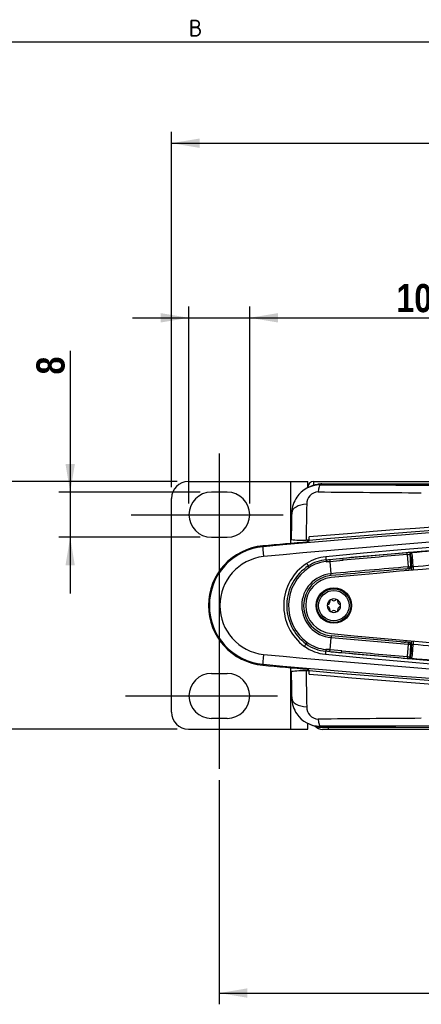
# Model space of a CAD drawing. Header units: millimetres. Extents: x 0 to 1188, y 0 to 840.
# Tile 5 of 21: x 100 to 171, y 665 to 840. Entities that reach past the tile are written whole.
import ezdxf
from ezdxf.enums import TextEntityAlignment as Align
from ezdxf.lldxf.tags import DXFTag

# ---------------------------------------------------------------- set-up
doc = ezdxf.new("R2010")
doc.units = ezdxf.units.MM
doc.layers.add('Bordo', color=7, linetype='Continuous')
doc.layers.add('DV1_Bordo', color=7, linetype='Continuous')
doc.styles.add('SEACAD_Arial_Narrow', font='ARIALN.TTF')
doc.styles.add('SEACAD_Arial_NarrowB', font='ARIALNB.TTF')
tags = doc.linetypes.add('CENTER2', pattern=[28.575, 19.05, -3.175, 3.175, -3.175]).pattern_tags.tags
tags[10:11] = [DXFTag(74, 4), DXFTag(75, 0), DXFTag(340, '0'), DXFTag(46, 0.0), DXFTag(50, 0.0), DXFTag(44, 0.0), DXFTag(45, 0.0)]
tags[8:9] = [DXFTag(74, 4), DXFTag(75, 0), DXFTag(340, '0'), DXFTag(46, 0.0), DXFTag(50, 0.0), DXFTag(44, 0.0), DXFTag(45, 0.0)]
tags[6:7] = [DXFTag(74, 4), DXFTag(75, 0), DXFTag(340, '0'), DXFTag(46, 0.0), DXFTag(50, 0.0), DXFTag(44, 0.0), DXFTag(45, 0.0)]
tags[4:5] = [DXFTag(74, 4), DXFTag(75, 0), DXFTag(340, '0'), DXFTag(46, 0.0), DXFTag(50, 0.0), DXFTag(44, 0.0), DXFTag(45, 0.0)]
doc.dimstyles.new('ISO_Powersoft', dxfattribs={"dimtxt": 5, "dimasz": 5, "dimexe": 2, "dimexo": 2, "dimgap": 1, "dimtad": 1, "dimtxsty": 'SEACAD_Arial_Narrow', "dimblk1": '_SE_FILLED', "dimblk2": '_SE_FILLED', "dimsah": 1, "dimcen": 2.5, "dimadec": 1, "dimazin": 0, "dimtfac": 0.6, "dimtdec": 3, "dimtmove": 0, "dimatfit": 3, "dimfxl": 1, "dimtolj": 1, "dimarcsym": 0})

# ---------------------------------------------------------------- blocks, each defined once
blk = doc.blocks.new('SE')
at = {"layer": 'DV1_Bordo', "color": 7, "linetype": 'CENTER2'}
for p, q in [((135.53, 762.9), (135.53, 706.9)), ((119.88, 752.05), (146.88, 752.05)), ((118.88, 719.85), (145.88, 719.85))]:
    blk.add_line(p, q, dxfattribs=at)
at = {"layer": 'DV1_Bordo', "color": 7, "linetype": 'Continuous'}
for p, q in [((130.03, 757.95), (148.23, 757.95)), ((148.23, 757.95), (151.23, 757.95)), ((151.23, 756.84), (151.23, 757.95)), ((152.33, 757.95), (585.43, 757.95)), ((152.33, 757.26), (152.33, 757.95)), ((136.93, 756.05), (134.13, 756.05)), ((151.36, 756.9), (151.2, 756.82)), ((153.75, 757.51), (584.01, 757.51)), ((127.03, 716.95), (127.03, 754.95)), ((134.13, 748.05), (136.93, 748.05)), ((151.49, 747.53), (150.95, 747.53)), ((151.23, 747.22), (151.23, 747.53)), ((151.47, 747.48), (151.36, 747.23)), ((169.1, 742.45), (169.13, 742.45)), ((169.1, 729.37), (155.42, 730.54)), ((167.82, 729.48), (167.82, 729.48)), ((167.82, 729.48), (167.82, 729.48)), ((169.13, 729.37), (169.1, 729.37)), ((151.23, 724.29), (151.23, 724.6)), ((151.47, 724.34), (151.36, 724.59)), ((134.13, 723.85), (136.93, 723.85)), ((151.49, 724.29), (150.95, 724.28)), ((136.93, 715.85), (134.13, 715.85)), ((130.03, 713.95), (148.23, 713.95)), ((148.23, 713.95), (151.23, 713.95)), ((151.2, 715), (151.36, 714.92)), ((151.23, 713.95), (151.23, 714.98)), ((153.78, 714.29), (583.97, 714.29)), ((154.95, 713.9), (153.88, 713.9)), ((154.95, 713.9), (154.95, 714.29)), ((582.81, 713.9), (154.95, 713.9))]:
    blk.add_line(p, q, dxfattribs=at)
at = {"layer": 'DV1_Bordo', "color": 7}
for p, q in [((148.23, 746.96), (148.23, 757.95)), ((153.75, 757.51), (153.43, 757.35)), ((143.29, 746.35), (143.28, 746.51)), ((143.28, 746.51), (143.28, 746.51)), ((169.65, 745.33), (169.74, 745.28)), ((155.16, 743.76), (155.36, 741.57)), ((157.51, 743.97), (157.48, 744.29)), ((168.93, 744.97), (168.91, 745.3)), ((168.93, 744.97), (169.07, 742.78)), ((169.51, 745.02), (169.42, 745.07)), ((169.56, 742.97), (169.42, 745.07)), ((168.64, 742.41), (168.66, 742.09)), ((169.1, 742.45), (169.07, 742.78)), ((169.61, 742.98), (169.56, 742.97)), ((169.65, 742.17), (169.61, 742.98)), ((169.7, 742.78), (169.95, 742.79)), ((169.73, 742.18), (169.7, 742.78)), ((169.95, 742.79), (169.98, 742.2)), ((155.39, 741.24), (155.36, 741.57)), ((155.21, 728.06), (155.39, 730.21)), ((155.42, 730.54), (155.39, 730.21)), ((155.39, 730.21), (169.07, 729.04)), ((168.66, 729.73), (168.64, 729.41)), ((169.61, 728.84), (169.65, 729.64)), ((169.7, 729.04), (169.73, 729.64)), ((169.98, 729.62), (169.95, 729.03)), ((157.27, 727.88), (155.21, 728.06)), ((169.07, 729.04), (168.93, 726.85)), ((169.1, 729.37), (169.07, 729.04)), ((169.42, 726.75), (169.56, 728.85)), ((169.56, 728.85), (169.61, 728.84)), ((169.7, 729.04), (169.95, 729.03)), ((169.42, 726.75), (169.51, 726.8)), ((169.74, 726.54), (169.65, 726.48)), ((143.29, 725.47), (143.28, 725.31)), ((143.28, 725.31), (143.28, 725.31)), ((148.23, 713.95), (148.23, 724.86)), ((153.78, 714.29), (153.43, 714.47))]:
    blk.add_line(p, q, dxfattribs=at)
at = {"layer": 'DV1_Bordo', "color": 7, "linetype": 'Continuous'}
for centre, radius in [((155.88, 735.91), 3.15), ((155.88, 735.89), 3), ((155.88, 735.89), 2.7)]:
    blk.add_circle(centre, radius, dxfattribs=at)
for centre, radius, start, end in [((130.03, 754.95), 3, 90, 180), ((152.33, 756.85), 1.1, 90, 180), ((134.13, 752.05), 4, 90, 270), ((136.93, 752.05), 4, 270, 90), ((153.45, 752.29), 5.06, 90.2093, 145.3056), ((153.7, 752.21), 5.24, 97.4939, 116.5298), ((153.37, 752.32), 4.97, 144.9217, 179.1477), ((757.11, 739.3), 608.86, 178.76761, 179.21401), ((368.88, -1573.97), 2327.88, 84.78967, 95.21033), ((372.54, -1582.65), 2333.66, 92.14633, 95.33868), ((372.54, -1582.65), 2333.66, 92.14633, 95.33868), ((371.5, -1757.82), 2514.7, 95.02234, 95.2071), ((150.25, 761.88), 14.36, 262.2575, 272.8215), ((143.01, 748.01), 8.48, 356.4399, 0.7676), ((144.25, 735.91), 10.65, 95.2071, 264.7929), ((152.57, 742.46), 17.14, 1.0492, 8.5144), ((368.88, -1598.41), 2349.37, 94.87803, 95.21368), ((169.08, 742.98), 0.532, 274.9684, 359.483), ((155.88, 735.89), 5.37, 95.2137, 265.1095), ((155.88, 735.91), 5, 95.3387, 264.6624), ((155.88, 735.89), 1.2, 120, 180), ((154.77, 736.53), 0.42, 283.3418, 16.6582), ((155.4, 736.72), 0.24, 120, 196.6582), ((155.88, 735.89), 1.2, 60, 120), ((155.4, 736.72), 0.24, 43.3418, 120), ((155.88, 737.18), 0.42, 223.3418, 316.6582), ((156.36, 736.72), 0.24, 60, 136.6582), ((156.36, 736.72), 0.24, 343.3418, 60), ((155.88, 735.89), 1.2, 0, 60), ((156.99, 736.53), 0.42, 163.3418, 256.6582), ((154.92, 735.89), 0.24, 103.3418, 180), ((154.92, 735.89), 0.24, 180, 256.6582), ((155.88, 735.89), 1.2, 180, 240), ((154.77, 735.25), 0.42, 343.3418, 76.6582), ((155.4, 735.06), 0.24, 163.3418, 240), ((155.4, 735.06), 0.24, 240, 316.6582), ((155.88, 735.89), 1.2, 240, 300), ((155.88, 734.61), 0.42, 43.3418, 136.6582), ((156.36, 735.06), 0.24, 223.3418, 300), ((155.88, 735.89), 1.2, 300, 0), ((156.36, 735.06), 0.24, 300, 16.6582), ((156.99, 735.25), 0.42, 103.3418, 196.6582), ((156.84, 735.89), 0.24, 0, 76.6582), ((156.84, 735.89), 0.24, 283.3418, 0), ((372.5, 3054.47), 2333.66, 264.66242, 267.85476), ((372.5, 3054.47), 2333.66, 264.66242, 267.85476), ((368.88, 3070.23), 2349.37, 265.09059, 265.10953), ((169.08, 728.84), 0.532, 0.5167, 85.0185), ((368.88, 3045.78), 2327.88, 264.78378, 275.21622), ((371.5, 3229.63), 2514.7, 264.7929, 264.97766), ((143.01, 723.81), 8.48, 359.2324, 3.5601), ((134.13, 719.85), 4, 90, 270), ((136.93, 719.85), 4, 270, 90), ((150.25, 709.94), 14.36, 87.1785, 97.7425), ((748.73, 732.38), 600.48, 180.78299, 181.23555), ((153.37, 719.5), 4.97, 180.8382, 214.9593), ((130.03, 716.95), 3, 180, 270), ((153.45, 719.53), 5.06, 214.5518, 269.7907), ((153.7, 719.61), 5.24, 243.4702, 262.5061), ((153.88, 715.65), 1.75, 221.6305, 270)]:
    blk.add_arc(centre, radius, start, end, dxfattribs=at)
at = {"layer": 'DV1_Bordo', "color": 7}
for centre, radius, start, end in [((371.75, -1800.93), 2557.51, 90.06434, 95.12494), ((153.2, 753.95), 2.15, 92.9114, 181.3302), ((259.96, 12759.53), 12003.91, 269.489916, 269.577365), ((368.88, 93652.41), 92895.31, 269.8671183, 270.1328817), ((371.58, -1735.91), 2491, 90.06211, 95.25652), ((372.09, -1857.99), 2614.79, 92.17873, 94.8399), ((373.09, -1903.08), 2660.44, 92.16261, 94.77792), ((368.88, -1559.73), 2314.27, 84.68336, 95.31664), ((934.69, 738.67), 783.78, 178.8869, 179.35203), ((371.5, -1757.82), 2514.7, 95.02235, 95.2071), ((144.25, 735.91), 10.64, 95.2071, 264.7929), ((144.25, 735.91), 10.49, 95.2264, 264.7736), ((169.53, 740.6), 4.74, 88.4587, 97.5032), ((368.88, -1598.41), 2352.13, 94.50342, 94.85662), ((144.4, 735.91), 8.77, 96.7592, 263.2408), ((155.13, 737.1), 7.51, 95.3177, 122.9358), ((155.09, 737.13), 6.92, 94.8489, 122.8147), ((155.02, 737.26), 6.47, 94.4799, 122.9043), ((137.42, 941.36), 198.07, 274.9484, 275.1301), ((143.31, 879.47), 136.23, 274.7196, 274.99), ((-30.51, 2814.59), 2078.81, 275.1234, 275.1883), ((91.55, 1474.71), 733.72, 274.97333, 275.15733), ((368.88, -1598.41), 2352.22, 94.87683, 95.15628), ((368.88, -1598.41), 2351.89, 94.87683, 95.15628), ((152.57, 742.46), 17.14, 8.5144, 8.5749), ((148.81, 742.26), 21.15, 1.4294, 8.2037), ((368.88, -1598.41), 2349.63, 94.50725, 94.85666), ((155.95, 735.89), 8.97, 123.0888, 233.7413), ((155.92, 735.89), 8.41, 122.9521, 233.8617), ((155.95, 735.89), 8.12, 123.1571, 233.6639), ((368.88, -1598.41), 2349.7, 94.87803, 95.21368), ((155.88, 735.89), 5.7, 95.2137, 265.1095), ((155.07, 734.72), 7.5, 233.8606, 264.6772), ((155.02, 734.69), 6.91, 233.9454, 265.1735), ((154.95, 734.56), 6.46, 233.8052, 265.5521), ((142.04, 578.86), 149.78, 84.9576, 85.2473), ((366.95, 3047.73), 2329.31, 264.8353, 265.1233), ((152.57, 729.36), 17.14, 351.4251, 358.9508), ((148.81, 729.56), 21.15, 351.7963, 358.5706), ((368.88, 3070.23), 2349.63, 265.14334, 265.49275), ((371.58, 3207.73), 2491, 264.74348, 269.93789), ((368.88, 3031.55), 2314.27, 264.68173, 275.31827), ((136.1, 516.47), 212.12, 84.8401, 85.0399), ((366.97, 3047.9), 2329.81, 264.8353, 265.1233), ((169.53, 731.22), 4.74, 262.4965, 271.542), ((368.88, 3070.23), 2352.13, 265.14338, 265.49658), ((371.5, 3229.63), 2514.7, 264.7929, 264.97765), ((371.75, 3272.75), 2557.51, 264.87506, 269.93566), ((372.09, 3329.81), 2614.79, 265.1601, 267.82127), ((934.69, 733.15), 783.78, 180.64797, 181.1131), ((373.09, 3374.9), 2660.44, 265.22208, 267.83739), ((153.2, 717.87), 2.15, 178.6698, 267.0886), ((259.96, -11287.71), 12003.91, 90.422635, 90.510084), ((368.88, -92180.59), 92895.31, 89.8671183, 90.1328817)]:
    blk.add_arc(centre, radius, start, end, dxfattribs=at)
for centre, major_axis, ratio, start_param, end_param in [((152.78, 752.02), (1.23, 6.09), 0.258948, 0.52351, 0.540595), ((153.43, 754.35), (0.01, 3), 0.14104, 0.01763, 0.949396), ((151.39, 752.33), (3, -0.06), 0.524027, 1.696626, 3.143428), ((143.48, 744.36), (-0.18, 1.99), 0.044552, 0.034941, 1.438472), ((169.67, 745.09), (-0.135, -0.21), 0.999079, 3.797909, 5.332987), ((154.46, 744.52), (0.046, -0.498), 0.041539, 4.581809, 6.120809), ((154.55, 743.53), (-0.04, 0.498), 0.033454, 0.162327, 1.223272), ((155.18, 743.59), (-0.043, 0.498), 0.001568, 0.124845, 1.221734), ((169.76, 745.03), (-0.135, -0.21), 0.999079, 3.797896, 5.333009), ((151.08, 743.35), (0.271, -0.421), 0.013829, 0.262426, 1.691977), ((151.6, 742.54), (-0.272, 0.419), 0.001682, -1.221734, -0.2624), ((169.06, 742.95), (0.499, 0.031), 0.341944, 4.720073, 6.246039), ((169.06, 742.95), (-0.043, 0.498), 0.99939, 3.141593, 4.677234), ((150.67, 728.71), (0.294, 0.405), 0.018426, 4.594966, 6.025262), ((151.24, 729.49), (-0.296, -0.403), 0.002196, 0.257879, 1.221737), ((154.48, 728.29), (-0.04, -0.498), 0.036702, -1.223588, -0.15299), ((155.22, 728.23), (-0.044, -0.498), 0.00083, 0.108633, 1.221731), ((157.29, 728.05), (-0.045, -0.498), 0.001742, 0.02618, 1.221735), ((169.06, 728.87), (0.499, -0.031), 0.341942, 0.037147, 1.563038), ((169.06, 728.87), (0.043, 0.498), 0.99939, 4.747761, 6.283185), ((143.48, 727.46), (-0.18, -1.99), 0.044552, 4.844713, 6.248244), ((154.4, 727.31), (0.046, 0.498), 0.041559, 0.153019, 1.701296), ((168.95, 727.02), (-0.043, -0.498), 0.000088, -1.22173, -0.02618), ((169.67, 726.73), (0.135, -0.21), 0.999079, 4.09179, 5.626867), ((169.76, 726.79), (-0.135, 0.21), 0.999079, 0.950176, 2.485289), ((151.39, 719.49), (3, 0.06), 0.524027, 3.139272, 4.58656), ((153.43, 717.47), (0.01, -3), 0.14104, 5.333789, 6.265556), ((152.78, 719.8), (1.23, -6.09), 0.258948, -0.540594, -0.518474)]:
    blk.add_ellipse(centre, major_axis=major_axis, ratio=ratio, start_param=start_param, end_param=end_param, dxfattribs=at)
at = {"layer": 'DV1_Bordo', "color": 7, "linetype": 'Continuous'}
for centre, major_axis, start_param, end_param in [((153.75, 752.51), (4.48, 2.24), 1.106966, 1.246704), ((153.78, 719.3), (4.48, -2.24), 5.031445, 5.176219)]:
    blk.add_ellipse(centre, major_axis=major_axis, ratio=0.999239, start_param=start_param, end_param=end_param, dxfattribs=at)
for points, knots in [([(168.93, 744.97), (169.09, 744.98), (169.17, 745.01), (169.34, 745.07), (169.42, 745.11), (169.42, 745.07)], [0, 0, 0, 0, 0.5, 0.5, 1, 1, 1, 1]), ([(168.93, 726.85), (168.99, 726.84), (169.09, 726.83), (169.2, 726.8), (169.26, 726.77), (169.31, 726.76), (169.35, 726.74), (169.38, 726.73), (169.4, 726.73), (169.42, 726.73), (169.42, 726.74), (169.42, 726.75)], [0, 0, 0, 0, 0.231415, 0.382862, 0.453745, 0.546493, 0.637583, 0.727735, 0.817692, 0.908202, 1, 1, 1, 1])]:
    blk.add_open_spline(points, degree=3, knots=knots, dxfattribs=at)
at = {"layer": 'DV1_Bordo', "color": 7}
blk.add_open_spline([(155.18, 727.73), (155.51, 727.7), (155.84, 727.67), (156.17, 727.64), (156.53, 727.61), (156.89, 727.58), (157.24, 727.55)], degree=3, knots=[0, 0, 0, 0, 0.483077, 0.483077, 0.483077, 1, 1, 1, 1], dxfattribs=at)
at = {"layer": 'DV1_Bordo', "color": 7, "linetype": 'Continuous'}
blk.add_open_spline([(153.06, 714.35), (152.94, 714.36), (152.82, 714.4), (152.71, 714.44)], degree=3, dxfattribs=at)
blk = doc.blocks.new('DMBLK18')
at = {"layer": 'Bordo', "linetype": 'Continuous'}
for points in [[(132.03, 818.9), (127.03, 818.07), (132.03, 817.23)], [(605.73, 818.9), (605.73, 817.23), (610.73, 818.07)]]:
    blk.add_hatch(color=7, dxfattribs=at).paths.add_polyline_path(points)
at = {"layer": 'Bordo', "color": 7, "linetype": 'Continuous'}
for p, q in [((127.03, 756.95), (127.03, 820.07)), ((610.73, 756.95), (610.73, 820.07)), ((127.03, 818.07), (610.73, 818.07))]:
    blk.add_line(p, q, dxfattribs=at)
at = {"layer": 'Bordo', "color": 7, "linetype": 'Continuous', "style": 'SEACAD_Arial_NarrowB'}
blk.add_text('483,7', height=5, dxfattribs=at).set_placement((361.72, 824.07), align=Align.TOP_LEFT)
blk = doc.blocks.new('_SE_FILLED')
at = {"color": 0}
blk.add_line((0, 0), (-1, 0), dxfattribs=at)
blk.add_solid([(0, 0), (-1, -0.1665), (-1, 0.1665), (0, 0)], dxfattribs=at)
blk = doc.blocks.new('DMBLK19')
at = {"layer": 'Bordo', "linetype": 'Continuous'}
for points in [[(140.53, 666.22), (140.53, 667.89), (135.53, 667.05)], [(597.23, 666.22), (602.23, 667.05), (597.23, 667.89)]]:
    blk.add_hatch(color=7, dxfattribs=at).paths.add_polyline_path(points)
at = {"layer": 'Bordo', "color": 7, "linetype": 'Continuous'}
for p, q in [((135.53, 704.9), (135.53, 665.05)), ((602.23, 704.9), (602.23, 665.05)), ((135.53, 667.05), (602.23, 667.05))]:
    blk.add_line(p, q, dxfattribs=at)
at = {"layer": 'Bordo', "color": 7, "linetype": 'Continuous', "style": 'SEACAD_Arial_NarrowB'}
blk.add_text('467', height=5, dxfattribs=at).set_placement((364.1, 673.05), align=Align.TOP_LEFT)
blk = doc.blocks.new('DMBLK20')
at = {"layer": 'Bordo', "linetype": 'Continuous'}
for points in [[(125.13, 787.87), (125.13, 786.21), (130.13, 787.04)], [(145.93, 787.87), (140.93, 787.04), (145.93, 786.21)]]:
    blk.add_hatch(color=7, dxfattribs=at).paths.add_polyline_path(points)
at = {"layer": 'Bordo', "color": 7, "linetype": 'Continuous'}
for p, q in [((130.13, 754.05), (130.13, 789.04)), ((140.93, 754.05), (140.93, 789.04)), ((120.13, 787.04), (179.12, 787.04))]:
    blk.add_line(p, q, dxfattribs=at)
at = {"layer": 'Bordo', "color": 7, "linetype": 'Continuous', "style": 'SEACAD_Arial_NarrowB'}
blk.add_text('10,8', height=5, dxfattribs=at).set_placement((166.98, 793.04), align=Align.TOP_LEFT)
blk = doc.blocks.new('DMBLK21')
at = {"layer": 'Bordo', "linetype": 'Continuous'}
for points in [[(108.21, 761.05), (109.04, 756.05), (109.87, 761.05)], [(108.21, 743.05), (109.87, 743.05), (109.04, 748.05)]]:
    blk.add_hatch(color=7, dxfattribs=at).paths.add_polyline_path(points)
at = {"layer": 'Bordo', "color": 7, "linetype": 'Continuous'}
for p, q in [((109.04, 781.14), (109.04, 738.05)), ((132.13, 756.05), (107.04, 756.05)), ((132.13, 748.05), (107.04, 748.05))]:
    blk.add_line(p, q, dxfattribs=at)
at = {"layer": 'Bordo', "color": 7, "linetype": 'Continuous', "style": 'SEACAD_Arial_NarrowB'}
blk.add_text('8', height=5, rotation=90, dxfattribs=at).set_placement((103.04, 776.96), align=Align.TOP_LEFT)
blk = doc.blocks.new('DMBLK22')
at = {"layer": 'Bordo', "linetype": 'Continuous'}
for points in [[(90.27, 752.95), (91.93, 752.95), (91.1, 757.95)], [(90.27, 718.95), (91.1, 713.95), (91.93, 718.95)]]:
    blk.add_hatch(color=7, dxfattribs=at).paths.add_polyline_path(points)
at = {"layer": 'Bordo', "color": 7, "linetype": 'Continuous'}
for p, q in [((128.03, 757.95), (89.1, 757.95)), ((91.1, 757.95), (91.1, 713.95)), ((128.03, 713.95), (89.1, 713.95))]:
    blk.add_line(p, q, dxfattribs=at)
at = {"layer": 'Bordo', "color": 7, "linetype": 'Continuous', "style": 'SEACAD_Arial_NarrowB'}
blk.add_text('44', height=5, rotation=90, dxfattribs=at).set_placement((85.1, 732.76), align=Align.TOP_LEFT)
blk = doc.blocks.new('SE11')
at = {"layer": 'Bordo', "insert": (131.32, 838.51), "char_height": 3, "width": 84.2143, "attachment_point": 5}
blk.add_mtext('{\\fSolid Edge ISO|b1||i0||c0|p34;\\C7;\\H3.;\\W1.;B}', dxfattribs=at)
blk = doc.blocks.new('SE10')
at = {"layer": 'Bordo'}
blk.add_blockref('SE11', (0, 0), dxfattribs=at)

msp = doc.modelspace()

# ---------------------------------------------------------------- linework, layer by layer
at = {"layer": 'Bordo', "color": 7, "linetype": 'Continuous'}
msp.add_line((1184, 836), (5, 836), dxfattribs=at)

# ---------------------------------------------------------------- block references
msp.add_blockref('SE10', (0, 0))
at = {"layer": 'Bordo'}
msp.add_blockref('SE', (0, 0), dxfattribs=at)

# ---------------------------------------------------------------- dimensions: what is measured, and where the dimension line sits
at = {"layer": 'Bordo', "color": 7, "linetype": 'Continuous'}
for base, p1, p2, angle, picture, middle in [((127.027, 818.066), (127.027, 754.946), (610.727, 754.946), 0, 'DMBLK18', (368.877, 818.066)), ((130.127, 787.04), (130.127, 752.046), (140.927, 752.046), 0, 'DMBLK20', (165.983, 787.04)), ((109.042, 756.046), (134.127, 756.046), (134.127, 748.046), 270, 'DMBLK21', (109.042, 775.963)), ((91.102, 757.946), (148.227, 757.946), (148.227, 713.946), 270, 'DMBLK22', (91.102, 735.946))]:
    dim = msp.add_linear_dim(base=base, p1=p1, p2=p2, angle=angle, text='\\A1;<>', dimstyle='ISO_Powersoft', dxfattribs=at)
    dim.commit()
    dim.dimension.update_dxf_attribs({"geometry": picture, "text_midpoint": middle, "dimtype": 161})
dim = msp.add_linear_dim(base=(135.527, 667.052), p1=(135.527, 706.901), p2=(602.227, 706.901), angle=0, text='\\A1;<>', dimstyle='ISO_Powersoft', override={"dimdec": 0}, dxfattribs=at)
dim.commit()
dim.dimension.update_dxf_attribs({"geometry": 'DMBLK19', "text_midpoint": (368.877, 667.052), "dimtype": 161})

doc.saveas('drawing.dxf')
